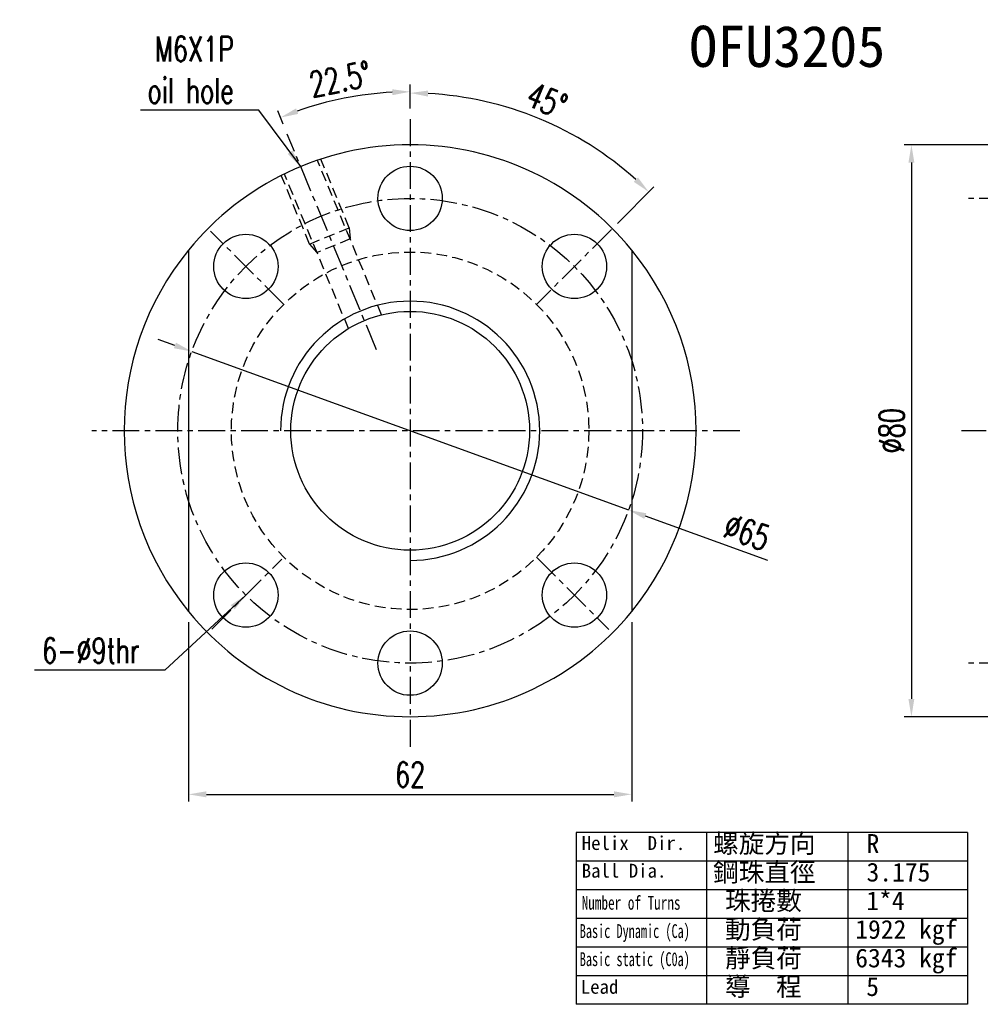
# Model space of a CAD drawing. Extents: x 487 to 843, y 33 to 377.
# Tile 1 of 48: x 609 to 743, y 33 to 170. Entities that reach past the tile are written whole.
import ezdxf
from ezdxf.enums import TextEntityAlignment as Align

# ---------------------------------------------------------------- set-up
doc = ezdxf.new("R2010")
doc.units = 0
doc.header["$LTSCALE"] = 3
doc.header["$MEASUREMENT"] = 0
doc.linetypes.add('CENTER', pattern=[2, 1.25, -0.25, 0.25, -0.25])
doc.linetypes.add('DASHED', pattern=[0.75, 0.5, -0.25])
for name, color, linetype in [('CHA', 2, 'CONTINUOUS'), ('CL', 1, 'CENTER'), ('DIM', 4, 'CONTINUOUS'), ('HID', 2, 'DASHED'), ('OUT', 3, 'CONTINUOUS')]:
    doc.layers.add(name, color=color, linetype=linetype)
doc.styles.add('DIM-7', font='SIMPLEX.shx', dxfattribs={"width": 0.7, "bigfont": 'chineset.shx'})
doc.styles.add('T', font='kaiu.ttf')
doc.dimstyles.new('CNS', dxfattribs={"dimtxt": 3.5, "dimasz": 2.5, "dimexe": 1, "dimexo": 1.5, "dimgap": 0.09, "dimtad": 0, "dimdsep": 46, "dimtxsty": 'DIM-7', "dimcen": 0.09, "dimclrd": 1, "dimclre": 1, "dimclrt": 4, "dimadec": 0, "dimazin": 0, "dimtfac": 1, "dimtix": 1, "dimtmove": 2, "dimatfit": 3, "dimfxl": 1, "dimtvp": 0.971429, "dimtolj": 1, "dimarcsym": 0})

# ---------------------------------------------------------------- blocks, each defined once
blk = doc.blocks.new('*D20')
at = {"layer": 'DIM', "color": 0, "lineweight": -2, "transparency": 16777216}
for p, q in [((663.39, 158.01), (663.39, 161.36)), ((645.63, 155.81), (644.86, 157.67))]:
    blk.add_line(p, q, dxfattribs=at)
blk.add_arc((663.39, 112.95), 47.41, 93.0216, 109.4784, dxfattribs=at)
at = {"layer": 'DIM', "color": 0, "transparency": 16777216}
for points in [[(660.88, 160.71), (660.9, 159.88), (663.39, 160.36)], [(647.73, 157.26), (647.43, 158.03), (645.25, 156.75)]]:
    blk.add_solid(points, dxfattribs=at)
at = {"layer": 'DIM', "color": 0, "transparency": 16777216, "insert": (653.6, 162.14), "char_height": 3.5, "attachment_point": 5, "rotation": 11.25, "style": 'DIM-7'}
blk.add_mtext('\\A1;22.5°', dxfattribs=at)
blk = doc.blocks.new('*D21')
at = {"layer": 'DIM', "color": 0, "lineweight": -2, "transparency": 16777216}
for p, q in [((630.49, 124.88), (628.13, 125.73)), ((632.84, 124.03), (693.94, 101.87)), ((713.41, 94.81), (696.29, 101.02))]:
    blk.add_line(p, q, dxfattribs=at)
at = {"layer": 'DIM', "color": 0, "transparency": 16777216}
for points in [[(630.63, 125.27), (630.34, 124.49), (632.84, 124.03)], [(696.43, 101.41), (696.15, 100.62), (693.94, 101.87)]]:
    blk.add_solid(points, dxfattribs=at)
at = {"layer": 'DIM', "color": 0, "transparency": 16777216, "insert": (710.51, 98.79), "char_height": 3.5, "attachment_point": 5, "rotation": 340.0699, "style": 'DIM-7'}
blk.add_mtext('\\A1;∅65', dxfattribs=at)
blk = doc.blocks.new('*D14')
at = {"layer": 'DIM', "color": 0, "linetype": 'Continuous', "lineweight": -2, "transparency": 16777216}
for p, q in [((744.44, 152.95), (732.51, 152.95)), ((733.51, 150.45), (733.51, 75.45)), ((744.44, 72.95), (732.51, 72.95))]:
    blk.add_line(p, q, dxfattribs=at)
at = {"layer": 'DIM', "color": 0, "linetype": 'Continuous', "transparency": 16777216}
for points in [[(733.09, 150.45), (733.92, 150.45), (733.51, 152.95)], [(733.09, 75.45), (733.92, 75.45), (733.51, 72.95)]]:
    blk.add_solid(points, dxfattribs=at)
at = {"layer": 'DIM', "color": 0, "linetype": 'Continuous', "transparency": 16777216, "insert": (730.76, 112.95), "char_height": 3.5, "attachment_point": 5, "rotation": 90, "style": 'DIM-7'}
blk.add_mtext('\\A1;%%C80', dxfattribs=at)
blk = doc.blocks.new('*D17')
at = {"layer": 'DIM', "color": 0, "linetype": 'Continuous', "lineweight": -2, "transparency": 16777216}
for p, q in [((632.39, 86.17), (632.39, 61.1)), ((694.39, 86.17), (694.39, 61.1)), ((634.89, 62.1), (691.89, 62.1))]:
    blk.add_line(p, q, dxfattribs=at)
at = {"layer": 'DIM', "color": 0, "linetype": 'Continuous', "transparency": 16777216}
for points in [[(634.89, 62.52), (634.89, 61.68), (632.39, 62.1)], [(691.89, 62.52), (691.89, 61.68), (694.39, 62.1)]]:
    blk.add_solid(points, dxfattribs=at)
at = {"layer": 'DIM', "color": 0, "linetype": 'Continuous', "transparency": 16777216, "insert": (663.39, 64.85), "char_height": 3.5, "attachment_point": 5, "style": 'DIM-7'}
blk.add_mtext('\\A1;62', dxfattribs=at)
blk = doc.blocks.new('*D18')
at = {"layer": 'DIM', "color": 0, "lineweight": -2, "transparency": 16777216}
for p, q in [((663.39, 158.01), (663.39, 161.18)), ((692.38, 141.94), (697.49, 147.05))]:
    blk.add_line(p, q, dxfattribs=at)
blk.add_arc((663.39, 112.95), 47.23, 48.0332, 86.9668, dxfattribs=at)
at = {"layer": 'DIM', "color": 0, "transparency": 16777216}
for points in [[(665.88, 159.69), (665.9, 160.53), (663.39, 160.18)], [(695.26, 148.37), (694.68, 147.76), (696.78, 146.34)]]:
    blk.add_solid(points, dxfattribs=at)
at = {"layer": 'DIM', "color": 0, "transparency": 16777216, "insert": (682.52, 159.12), "char_height": 3.5, "attachment_point": 5, "rotation": 337.5, "style": 'DIM-7'}
blk.add_mtext('\\A1;45°', dxfattribs=at)

msp = doc.modelspace()

# ---------------------------------------------------------------- linework, layer by layer
at = {"layer": 'CL', "color": 7, "linetype": 'CENTER'}
for p, q in [((663.389, 156.513), (663.389, 68.602)), ((658.698, 124.272), (646.208, 154.424)), ((758.729, 145.447), (740.942, 145.447)), ((645.711, 130.625), (635.458, 140.877)), ((691.534, 141.092), (681.067, 130.625)), ((709.504, 112.947), (618.852, 112.947)), ((833.942, 112.947), (740.531, 112.947)), ((681.067, 95.269), (691.176, 85.159)), ((635.647, 85.205), (645.426, 94.984)), ((758.729, 80.447), (740.942, 80.447))]:
    msp.add_line(p, q, dxfattribs=at)
msp.add_circle((663.389, 112.947), 32.5, dxfattribs=at)
at = {"layer": 'DIM', "color": 7}
for p, q in [((741.349, 56.754), (686.593, 56.754)), ((686.593, 56.754), (686.593, 32.735)), ((704.845, 56.754), (704.845, 32.735)), ((724.597, 56.754), (724.597, 32.735)), ((741.349, 56.754), (741.349, 32.735)), ((741.349, 52.751), (686.593, 52.751)), ((741.349, 48.747), (686.593, 48.747)), ((741.349, 44.744), (686.593, 44.744)), ((741.349, 40.741), (686.593, 40.741)), ((741.349, 36.738), (686.593, 36.738)), ((741.349, 32.735), (686.593, 32.735))]:
    msp.add_line(p, q, dxfattribs=at)
at = {"layer": 'DIM', "color": 7, "linetype": 'Continuous'}
for radius, start, end in [(40, 140.80503, 219.19496), (40, 320.80502, 39.19497), (18.125, 269.99999, 179.99999)]:
    msp.add_arc((663.389, 112.947), radius, start, end, dxfattribs=at)
at = {"layer": 'HID', "color": 7, "linetype": 'DASHED'}
for p, q in [((659.38, 129.159), (650.434, 150.755)), ((654.871, 141.349), (650.896, 150.946)), ((654.76, 127.245), (645.815, 148.841)), ((649.328, 139.053), (645.353, 148.65)), ((649.328, 139.053), (654.871, 141.349)), ((654.871, 141.349), (654.984, 139.772)), ((654.984, 139.772), (650.364, 137.859)), ((649.328, 139.053), (650.364, 137.859))]:
    msp.add_line(p, q, dxfattribs=at)
msp.add_circle((663.389, 112.947), 25, dxfattribs=at)
at = {"layer": 'OUT', "color": 7}
for p, q in [((632.389, 138.225), (632.389, 87.669)), ((694.389, 138.225), (694.389, 87.669))]:
    msp.add_line(p, q, dxfattribs=at)
for centre, radius in [((663.389, 145.447), 4.5), ((640.408, 135.928), 4.5), ((686.37, 135.928), 4.5), ((663.389, 112.947), 16.7), ((640.408, 89.966), 4.5), ((686.37, 89.966), 4.5), ((663.389, 80.447), 4.5)]:
    msp.add_circle(centre, radius, dxfattribs=at)
for start, end in [(39.19497, 140.80503), (219.19496, 320.80502)]:
    msp.add_arc((663.389, 112.947), 40, start, end, dxfattribs=at)

# ---------------------------------------------------------------- texts
at = {"layer": 'CHA', "color": 0, "style": 'T'}
msp.add_text('OFU3205', height=5.76, dxfattribs=at).set_placement((716.142, 166.709), align=Align.MIDDLE)
at = {"layer": 'DIM', "color": 7, "style": 'T'}
for s, height, p in [('螺旋方向', 2.625, (705.773, 53.912)), ('R', 2.625, (727.231, 53.912)), ('Helix  Dir.', 1.93536, (687.388, 54.318)), ('Ball Dia.', 1.9354, (687.388, 50.453)), ('鋼珠直徑', 2.625, (705.773, 49.909)), ('3.175', 2.625, (727.231, 49.909)), ('珠捲數', 2.625, (707.44, 45.906)), ('1*4', 2.625, (727.191, 45.906)), ('動負荷', 2.625, (707.44, 41.903)), ('1922 kgf', 2.625, (725.653, 41.903)), ('靜負荷', 2.625, (707.44, 37.899)), ('6343 kgf', 2.625, (725.653, 37.899)), ('Lead', 1.9354, (687.25, 34.212)), ('導  程', 2.625, (707.44, 33.896)), ('5', 2.625, (727.191, 33.896))]:
    msp.add_text(s, height=height, dxfattribs=at).set_placement(p)
for s, width, p in [('Number of Turns', 0.7, (687.388, 45.965)), ('Basic Dynamic (Ca)', 0.65, (687.112, 42.01)), ('Basic static (C0a)', 0.65, (687.112, 38.08))]:
    msp.add_text(s, height=1.93536, dxfattribs=dict(at, width=width)).set_placement(p)
at = {"layer": 'DIM', "color": 7, "char_height": 3.5, "attachment_point": 6, "style": 'DIM-7'}
for s, insert in [('M6X1P\\Poil hole', (638.72, 163.431)), ('6-%%c9thr', (625.555, 82.212))]:
    msp.add_mtext(s, dxfattribs=dict(at, insert=insert))

# ---------------------------------------------------------------- dimensions: what is measured, and where the dimension line sits
at = {"layer": 'DIM', "color": 7}
for base, line1, picture, middle in [((657.201, 159.953), ((658.698, 124.272), (646.208, 154.424)), '*D20', (653.603, 162.144)), ((687.003, 153.848), ((681.745, 131.303), (691.319, 140.877)), '*D18', (682.515, 159.121))]:
    dim = msp.add_angular_dim_2l(base=base, line1=line1, line2=((663.389, 156.513), (663.389, 68.602)), dimstyle='CNS', override={"dimgap": 1, "dimtad": 1, "dimclrd": 0, "dimclre": 0, "dimclrt": 0, "dimadec": 2, "dimazin": 2, "dimtmove": 1}, dxfattribs=at)
    dim.commit()
    dim.dimension.update_dxf_attribs({"geometry": picture, "text_midpoint": middle})
at = {"layer": 'DIM', "color": 7, "linetype": 'Continuous'}
dim = msp.add_linear_dim(base=(733.507, 72.947), p1=(745.942, 152.947), p2=(745.942, 72.947), angle=90, text='%%C<>', dimstyle='CNS', override={"dimgap": 1, "dimtad": 1, "dimclrd": 0, "dimclre": 0, "dimclrt": 0, "dimtmove": 1}, dxfattribs=at)
dim.commit()
dim.dimension.update_dxf_attribs({"geometry": '*D14', "text_midpoint": (730.757, 112.947)})
at = {"layer": 'DIM', "color": 7}
dim = msp.add_diameter_dim_2p(p1=(632.835, 124.025), p2=(693.943, 101.869), dimstyle='CNS', override={"dimgap": 1, "dimtad": 1, "dimclrd": 0, "dimclre": 4, "dimclrt": 0, "dimtmove": 1}, dxfattribs=at)
dim.commit()
dim.dimension.update_dxf_attribs({"geometry": '*D21', "text_midpoint": (709.568, 96.203), "dimtype": 163})
at = {"layer": 'DIM', "color": 7, "linetype": 'Continuous'}
dim = msp.add_linear_dim(base=(694.389, 62.1), p1=(632.389, 87.669), p2=(694.389, 87.669), dimstyle='CNS', override={"dimgap": 1, "dimtad": 1, "dimclrd": 0, "dimclre": 0, "dimclrt": 0, "dimtmove": 1}, dxfattribs=at)
dim.commit()
dim.dimension.update_dxf_attribs({"geometry": '*D17', "text_midpoint": (663.389, 64.85)})

# ---------------------------------------------------------------- leaders
at = {"layer": 'DIM', "color": 7, "annotation_type": 0, "has_hookline": 1, "hookline_direction": 1}
for points, text_width in [([(648.082, 149.902), (642.22, 157.764), (639.72, 157.764)], 13.067), ([(640.408, 89.966), (629.055, 79.462), (626.555, 79.462)], 14.7)]:
    msp.add_leader(points, dimstyle='CNS', override={"dimgap": 1, "dimtad": 1, "dimclrd": 0, "dimclre": 4}, dxfattribs=dict(at, text_width=text_width))

doc.saveas('drawing.dxf')
